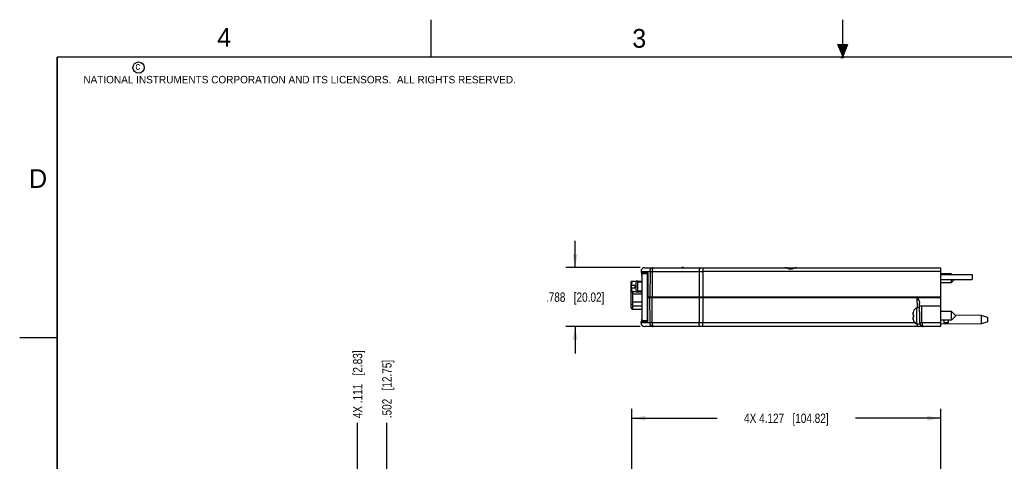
# Model space of a CAD drawing. Header units: inches. Extents: x 0 to 22, y 0 to 17.
# Tile 5 of 13: x 0 to 13.2, y 11.1 to 17. Entities that reach past the tile are written whole.
import ezdxf

# ---------------------------------------------------------------- set-up
doc = ezdxf.new("R2010")
doc.units = ezdxf.units.IN
doc.header["$LTSCALE"] = 1.21
doc.header["$MEASUREMENT"] = 0
doc.layers.get('0').update_dxf_attribs({"linetype": 'CONTINUOUS'})
doc.layers.add('DIMENSIONS', color=7, linetype='CONTINUOUS')
doc.styles.get("Standard").update_dxf_attribs({"font": 'txt', "width": 0.8})
doc.styles.add('TEXTSTYLE_2', font='txt')
doc.dimstyles.new('DIMSTYLE_1', dxfattribs={"dimtxt": 0.125, "dimasz": 0.18, "dimexe": 0.18, "dimexo": 0.0625, "dimgap": 0.09, "dimtad": 0, "dimtih": 1, "dimtoh": 1, "dimdec": 3, "dimzin": 4, "dimdsep": 46, "dimtxsty": 'STANDARD', "dimblk": '_FILLED', "dimblk1": '_FILLED', "dimblk2": '_FILLED', "dimcen": 0.09, "dimadec": 0, "dimazin": 0, "dimtp": 0.01, "dimtm": 0.01, "dimtfac": 1, "dimtdec": 3, "dimtofl": 0, "dimtmove": 0, "dimatfit": 3, "dimldrblk": '_FILLED', "dimfxl": 1, "dimtolj": 1, "dimtzin": 4, "dimarcsym": 0})
doc.dimstyles.new('DIMSTYLE_2', dxfattribs={"dimtxt": 0.125, "dimasz": 0.18, "dimexe": 0.18, "dimexo": 0.0625, "dimgap": 0.09, "dimtad": 0, "dimtih": 1, "dimtoh": 1, "dimdec": 3, "dimzin": 4, "dimdsep": 46, "dimtxsty": 'STANDARD', "dimblk": '_FILLED', "dimblk1": '_FILLED', "dimblk2": '_FILLED', "dimcen": 0.09, "dimadec": 0, "dimazin": 0, "dimtp": 0.01, "dimtm": 0.01, "dimtfac": 1, "dimtdec": 3, "dimtofl": 0, "dimtmove": 0, "dimatfit": 3, "dimldrblk": '_FILLED', "dimfxl": 1, "dimtolj": 1, "dimtzin": 4, "dimarcsym": 0})

# ---------------------------------------------------------------- blocks, each defined once
blk = doc.blocks.new('*D9')
at = {"layer": 'DIMENSIONS', "color": 2, "linetype": 'CONTINUOUS'}
blk.add_line((4.517, 10.204), (4.517, 11.606), dxfattribs=at)
at = {"layer": 'DIMENSIONS', "color": 2, "linetype": 'CONTINUOUS', "insert": (4.454, 11.669), "char_height": 0.125, "width": 1.425, "attachment_point": 1, "rotation": 90, "line_spacing_factor": 0.9}
blk.add_mtext('4X .111{\\Ftxt.shx;\\W1.000000;\\H0.125000; }[2.83]', dxfattribs=at)
blk = doc.blocks.new('_FILLED')
at = {"color": 0, "linetype": 'BYBLOCK'}
blk.add_solid([(0, 0), (-1, 0.174), (-1, -0.174)], dxfattribs=at)
blk = doc.blocks.new('*D10')
at = {"layer": 'DIMENSIONS', "color": 2, "linetype": 'CONTINUOUS'}
blk.add_line((4.907, 10.985), (4.907, 11.606), dxfattribs=at)
at = {"layer": 'DIMENSIONS', "color": 2, "linetype": 'CONTINUOUS', "insert": (4.845, 11.669), "char_height": 0.125, "width": 1.225, "attachment_point": 1, "rotation": 90, "line_spacing_factor": 0.9}
blk.add_mtext('.502{\\Ftxt.shx;\\W1.000000;\\H0.125000; }[12.75]', dxfattribs=at)
blk = doc.blocks.new('*D12')
at = {"layer": 'DIMENSIONS', "color": 2, "linetype": 'CONTINUOUS'}
for p, q in [((8.183, 10.156), (8.183, 11.794)), ((12.31, 10.979), (12.31, 11.794)), ((8.183, 11.669), (9.322, 11.669)), ((12.31, 11.669), (11.172, 11.669))]:
    blk.add_line(p, q, dxfattribs=at)
at = {"layer": 'DIMENSIONS', "color": 2, "linetype": 'CONTINUOUS', "xscale": 0.18, "yscale": 0.18, "zscale": 0.18, "rotation": 180}
blk.add_blockref('_FILLED', (8.183, 11.669), dxfattribs=at)
at = {"layer": 'DIMENSIONS', "color": 2, "linetype": 'CONTINUOUS', "xscale": 0.18, "yscale": 0.18, "zscale": 0.18}
blk.add_blockref('_FILLED', (12.31, 11.669), dxfattribs=at)
at = {"layer": 'DIMENSIONS', "color": 2, "linetype": 'CONTINUOUS', "insert": (10.247, 11.731), "char_height": 0.125, "width": 1.725, "attachment_point": 2, "line_spacing_factor": 0.9}
blk.add_mtext('4X 4.127{\\Ftxt.shx;\\W1.000000;\\H0.125000; }[104.82]', dxfattribs=at)
blk = doc.blocks.new('*D15')
at = {"layer": 'DIMENSIONS', "color": 2, "linetype": 'CONTINUOUS'}
for p, q in [((7.424, 13.683), (7.424, 14.043)), ((8.292, 13.683), (7.299, 13.683)), ((8.292, 12.895), (7.299, 12.895)), ((7.424, 12.895), (7.424, 12.535))]:
    blk.add_line(p, q, dxfattribs=at)
at = {"layer": 'DIMENSIONS', "color": 2, "linetype": 'CONTINUOUS', "xscale": 0.18, "yscale": 0.18, "zscale": 0.18}
for p, rotation in [((7.424, 13.683), 270), ((7.424, 12.895), 90)]:
    blk.add_blockref('_FILLED', p, dxfattribs=dict(at, rotation=rotation))
at = {"layer": 'DIMENSIONS', "color": 2, "linetype": 'CONTINUOUS', "insert": (7.424, 13.351), "char_height": 0.125, "width": 1.225, "attachment_point": 2, "line_spacing_factor": 0.9}
blk.add_mtext('.788{\\Ftxt.shx;\\W1.000000;\\H0.125000; }[20.02]', dxfattribs=at)

msp = doc.modelspace()

# ---------------------------------------------------------------- hatches: boundary and pattern name
at = {"linetype": 'CONTINUOUS'}
msp.add_hatch(color=2, dxfattribs=at).paths.add_polyline_path([(11, 16.51), (10.9375, 16.6663), (11.0625, 16.6663)])

# ---------------------------------------------------------------- linework, layer by layer
at = {"color": 2, "linetype": 'CONTINUOUS'}
for p, q in [((5.5, 16.5), (5.5, 17)), ((11, 16.485), (11, 17)), ((11, 16.51), (10.9375, 16.6663)), ((10.9375, 16.6663), (11.0625, 16.6663)), ((11.0625, 16.6663), (11, 16.51)), ((11.015, 16.515), (10.985, 16.485)), ((10.985, 16.485), (11, 16.515)), ((11, 16.485), (11.015, 16.515)), ((0, 12.75), (0.5, 12.75))]:
    msp.add_line(p, q, dxfattribs=at)
at = {"color": 7, "linetype": 'CONTINUOUS'}
for p, q in [((8.3048, 13.6329), (8.3047, 13.6125)), ((8.3947, 13.6125), (8.3047, 13.6125)), ((8.3144, 13.5825), (8.3144, 13.497)), ((8.3155, 13.5915), (8.3153, 13.6125)), ((8.3161, 13.5915), (8.3155, 13.5915)), ((8.3158, 13.5825), (8.3158, 12.9945)), ((8.3907, 13.6025), (8.3191, 13.6025)), ((8.3548, 13.6825), (10.3857, 13.6825)), ((8.3926, 12.9945), (8.3926, 13.5825)), ((8.3947, 13.6125), (8.3936, 13.2915)), ((8.8503, 13.6825), (8.8503, 13.6865)), ((8.8703, 13.6865), (8.8503, 13.6865)), ((8.8703, 13.6825), (8.8703, 13.6865)), ((10.3857, 13.6825), (12.3103, 13.6825)), ((12.3103, 12.8945), (12.3103, 13.6825)), ((12.4505, 13.5986), (12.3103, 13.5986)), ((12.3303, 13.5915), (12.3103, 13.5915)), ((12.3103, 13.5895), (12.7303, 13.5895)), ((12.3303, 13.5895), (12.3303, 13.5915)), ((12.4596, 13.5895), (12.4505, 13.5986)), ((12.4505, 13.5986), (12.4505, 13.5895)), ((12.7303, 13.5895), (12.7303, 13.5265)), ((8.1744, 13.4678), (8.1743, 13.4087)), ((8.1744, 13.497), (8.1744, 13.4678)), ((8.2149, 13.497), (8.1744, 13.497)), ((8.1744, 13.4517), (8.1744, 13.4045)), ((8.1749, 13.4517), (8.1744, 13.4517)), ((8.175, 13.4678), (8.1749, 13.497)), ((8.1749, 13.4812), (8.1749, 13.4615)), ((8.1749, 13.4045), (8.1749, 13.4517)), ((8.175, 13.4087), (8.175, 13.4678)), ((8.2385, 13.5029), (8.1834, 13.4891)), ((8.1834, 13.4478), (8.1834, 13.4891)), ((8.1834, 13.4478), (8.2228, 13.4478)), ((8.2228, 13.4478), (8.2228, 13.4084)), ((8.2385, 13.3533), (8.2385, 13.5029)), ((8.2626, 13.5029), (8.2385, 13.5029)), ((8.2626, 13.3533), (8.2626, 13.5029)), ((8.3158, 13.497), (8.2626, 13.497)), ((8.3158, 13.4891), (8.2626, 13.4891)), ((12.3103, 13.5265), (12.7303, 13.5265)), ((12.4505, 13.4805), (12.3103, 13.4805)), ((12.4966, 13.5265), (12.4505, 13.4805)), ((12.4505, 13.5265), (12.4505, 13.4805)), ((8.1743, 13.1445), (8.1743, 13.4155)), ((8.1743, 13.4087), (8.1744, 13.3776)), ((8.1744, 13.4045), (8.1749, 13.4045)), ((8.1744, 13.3946), (8.1745, 13.3776)), ((8.1744, 13.3776), (8.1744, 13.3946)), ((8.1744, 13.3776), (8.1744, 13.3592)), ((8.1744, 13.3776), (8.1745, 13.3776)), ((8.1744, 13.3592), (8.2149, 13.3592)), ((8.1749, 13.3592), (8.175, 13.4087)), ((8.1834, 13.3671), (8.1834, 13.4084)), ((8.2228, 13.4084), (8.1834, 13.4084)), ((8.2385, 13.3533), (8.1834, 13.3671)), ((8.1928, 13.3592), (8.1928, 13.1715)), ((8.1928, 13.3335), (8.3158, 13.3335)), ((8.2626, 13.3533), (8.2385, 13.3533)), ((8.3158, 13.3671), (8.2626, 13.3671)), ((8.2626, 13.3592), (8.3158, 13.3592)), ((8.1928, 13.2255), (8.3158, 13.2255)), ((8.1928, 13.1715), (8.3158, 13.1715)), ((8.3936, 13.2915), (12.3103, 13.2915)), ((8.3936, 13.2855), (12.3103, 13.2855)), ((8.3947, 12.9645), (8.3936, 13.2855)), ((8.4015, 13.2855), (8.4015, 13.2915)), ((8.467, 13.2855), (8.467, 13.2915)), ((8.5353, 13.2855), (8.5353, 13.2915)), ((8.5653, 13.2915), (8.5653, 13.2855)), ((9.1078, 13.2915), (9.1078, 13.2855)), ((9.7753, 13.2915), (9.7753, 13.2855)), ((9.8053, 13.2855), (9.8053, 13.2915)), ((10.8203, 13.2855), (10.8203, 13.2915)), ((10.8503, 13.2915), (10.8503, 13.2855)), ((11.6203, 13.2915), (11.6203, 13.2855)), ((11.6503, 13.2855), (11.6503, 13.2915)), ((12.0285, 13.1), (12.0275, 13.2097)), ((12.0278, 13.1745), (12.3103, 13.1745)), ((12.2753, 13.2855), (12.2752, 13.2915)), ((12.3052, 13.2915), (12.3053, 13.2855)), ((8.3158, 13.1245), (8.1943, 13.1245)), ((8.3144, 13.1245), (8.3144, 12.9945)), ((11.9391, 13.0528), (11.9456, 13.052)), ((11.9456, 13.0976), (11.9456, 13.0958)), ((11.9456, 13.052), (11.9456, 13.023)), ((12.0281, 13.1477), (11.9899, 13.1477)), ((11.9899, 12.9273), (11.9899, 13.1477)), ((12.0303, 12.9844), (12.0303, 13.0829)), ((12.4535, 13.0966), (12.3103, 13.0966)), ((12.5126, 13.0375), (12.4535, 13.0966)), ((12.4535, 12.9785), (12.4535, 13.0966)), ((12.5126, 13.0375), (12.4535, 12.9785)), ((12.8542, 13.0435), (12.504, 13.0461)), ((12.9403, 13.0155), (12.8542, 13.0435)), ((12.8542, 12.9315), (12.8542, 13.0435)), ((8.3048, 12.9441), (8.3047, 12.9645)), ((8.3047, 12.9645), (8.3947, 12.9645)), ((8.3155, 12.9855), (8.3153, 12.9645)), ((8.3155, 12.9855), (8.3161, 12.9855)), ((8.3191, 12.9745), (8.3907, 12.9745)), ((11.9456, 13.023), (11.9391, 13.0222)), ((11.9456, 12.9792), (11.9456, 12.9774)), ((12.0303, 12.9273), (11.9899, 12.9273)), ((12.0298, 12.9441), (12.0296, 12.9734)), ((12.0303, 12.9273), (12.0303, 12.9379)), ((12.4535, 12.9785), (12.3103, 12.9785)), ((12.8542, 12.9315), (12.3103, 12.9275)), ((12.3503, 12.9785), (12.3503, 12.9432)), ((12.4103, 12.9438), (12.3503, 12.9432)), ((12.4103, 12.9785), (12.4103, 12.9438)), ((12.9403, 12.9595), (12.8542, 12.9315)), ((12.9403, 12.9595), (12.9403, 13.0155)), ((12.3103, 12.8945), (8.3548, 12.8945))]:
    msp.add_line(p, q, dxfattribs=at)
at = {"color": 9, "linetype": 'CONTINUOUS'}
for p, q in [((8.3048, 13.6329), (8.4252, 13.6329)), ((8.3144, 13.5825), (8.3158, 13.5825)), ((8.3946, 13.5825), (8.3926, 13.5825)), ((8.4252, 13.6329), (8.4238, 13.2915)), ((8.4252, 13.6329), (8.4552, 13.6329)), ((8.4552, 13.6329), (8.4538, 13.2915)), ((8.4552, 13.6329), (9.0826, 13.6329)), ((9.0826, 13.6329), (9.0823, 13.2915)), ((9.0826, 13.6329), (9.1298, 13.6329)), ((9.1298, 13.6329), (9.1296, 13.2915)), ((9.1298, 13.6825), (9.1298, 13.6329)), ((12.3103, 13.6329), (9.1298, 13.6329)), ((8.175, 13.4678), (8.1834, 13.4678)), ((8.1743, 13.3833), (8.1743, 13.3836)), ((8.2228, 13.4087), (8.175, 13.4087)), ((8.1943, 13.1245), (8.1943, 13.1715)), ((8.4252, 12.9441), (8.4238, 13.2855)), ((8.4552, 12.9441), (8.4538, 13.2855)), ((9.0823, 13.2855), (9.0826, 12.9441)), ((9.1296, 13.2855), (9.1298, 12.9441)), ((11.9981, 13.1477), (11.9969, 13.2855)), ((12.0598, 12.9441), (12.0578, 13.1745)), ((11.9421, 13.0524), (11.9421, 13.0834)), ((8.4252, 12.9441), (8.3048, 12.9441)), ((8.3144, 12.9945), (8.3158, 12.9945)), ((8.3946, 12.9945), (8.3926, 12.9945)), ((8.4552, 12.9441), (8.4252, 12.9441)), ((9.0826, 12.9441), (8.4552, 12.9441)), ((9.1298, 12.9441), (9.0826, 12.9441)), ((9.1298, 12.8945), (9.1298, 12.9441)), ((11.9671, 12.9441), (9.1298, 12.9441)), ((11.9421, 12.9916), (11.9421, 13.0226)), ((11.9998, 12.8945), (11.9998, 12.9273)), ((12.3103, 12.9441), (12.0598, 12.9441))]:
    msp.add_line(p, q, dxfattribs=at)
at = {"color": 7, "linetype": 'CONTINUOUS', "const_width": 0.02}
for points in [[(0.5, 16.5), (0.5, 0.5)], [(21.5, 16.5), (0.5, 16.5)]]:
    msp.add_lwpolyline(points, dxfattribs=at)
at = {"color": 7, "linetype": 'CONTINUOUS'}
for points in [[(10.3857, 13.6825), (10.3826, 13.6825), (10.3791, 13.6823), (10.3753, 13.682), (10.3713, 13.6815), (10.3671, 13.6809), (10.3628, 13.6802), (10.3585, 13.6793), (10.3541, 13.6784), (10.3498, 13.6775), (10.3456, 13.6766), (10.3416, 13.6756), (10.3377, 13.6748), (10.334, 13.6739), (10.3304, 13.6732), (10.3269, 13.6725), (10.3235, 13.6719), (10.3204, 13.6713), (10.3174, 13.6709), (10.3145, 13.6706), (10.3118, 13.6704), (10.3092, 13.6702), (10.3066, 13.6701), (10.304, 13.6701), (10.3014, 13.6702), (10.2988, 13.6704), (10.296, 13.6706), (10.2932, 13.6709), (10.2902, 13.6713), (10.287, 13.6719), (10.2837, 13.6725), (10.2802, 13.6732), (10.2766, 13.6739), (10.2729, 13.6748), (10.269, 13.6756), (10.265, 13.6765), (10.2608, 13.6775), (10.2565, 13.6784), (10.2521, 13.6793), (10.2478, 13.6802), (10.2435, 13.6809), (10.2393, 13.6815), (10.2353, 13.6819), (10.2315, 13.6823), (10.2279, 13.6825), (10.2248, 13.6825)], [(12.0717, 12.8952), (12.0733, 12.8949), (12.074, 12.8949)]]:
    msp.add_lwpolyline(points, dxfattribs=at)
at = {"color": 2, "linetype": 'CONTINUOUS'}
msp.add_circle((1.5893, 16.359), 0.0754, dxfattribs=at)
at = {"color": 7, "linetype": 'CONTINUOUS'}
for centre, radius, start, end in [((8.3548, 13.6325), 0.05, 90, 179.5), ((8.1943, 13.4155), 0.02, 175.30394, 180), ((8.1943, 13.1445), 0.02, 180, 270), ((12.1001, 13.0514), 0.1616, 174.64763, 177.72704), ((11.9947, 13.0617), 0.0563, 183.92839, 189.10858), ((12.1549, 13.0375), 0.2177, 167.82098, 172.347), ((12.0379, 13.0628), 0.0981, 160.33117, 167.84113), ((12.0392, 13.0625), 0.0993, 166.11723, 167.82203), ((12.033, 13.065), 0.0933, 117.5225, 159.56387), ((8.3548, 12.9445), 0.05, 180.5, 270), ((11.9947, 13.0133), 0.0563, 170.89142, 176.07161), ((12.1002, 13.0236), 0.1617, 182.27385, 185.35147), ((12.1549, 13.0375), 0.2177, 187.653, 192.17902), ((12.0379, 13.0122), 0.0981, 192.15887, 199.66883), ((12.033, 13.01), 0.0933, 200.43613, 242.4775), ((12.0798, 12.9445), 0.05, 180.5, 270)]:
    msp.add_arc(centre, radius, start, end, dxfattribs=at)
at = {"color": 9, "linetype": 'CONTINUOUS'}
msp.add_arc((8.4606, 13.6817), 0.000815, 90.82748, 92.4079, dxfattribs=at)
at = {"color": 7, "linetype": 'CONTINUOUS'}
for points, knots in [([(8.3144, 13.5825), (8.3144, 13.5832), (8.3145, 13.5845), (8.3145, 13.5865), (8.3146, 13.5885), (8.3147, 13.5904), (8.3148, 13.5922), (8.315, 13.5939), (8.3152, 13.5955), (8.3153, 13.5965), (8.3154, 13.597)], [0, 0, 0, 0, 0.1394094, 0.2773855, 0.4125346, 0.5434697, 0.6688372, 0.7874525, 0.8982041, 1, 1, 1, 1]), ([(8.3191, 13.6025), (8.319, 13.6025), (8.319, 13.6025), (8.3189, 13.6025), (8.3188, 13.6025), (8.3187, 13.6024), (8.3186, 13.6024), (8.3185, 13.6023), (8.3185, 13.6022), (8.3184, 13.6021), (8.3183, 13.602), (8.3182, 13.6019), (8.318, 13.6016), (8.3179, 13.6013), (8.3177, 13.601), (8.3176, 13.6006), (8.3174, 13.6002), (8.3173, 13.5997), (8.3172, 13.5991), (8.317, 13.5986), (8.3169, 13.598), (8.3168, 13.5973), (8.3167, 13.5967), (8.3166, 13.596), (8.3164, 13.595), (8.3163, 13.5936), (8.3161, 13.5919), (8.316, 13.5902), (8.3159, 13.5883), (8.3158, 13.5864), (8.3158, 13.5845), (8.3158, 13.5832), (8.3158, 13.5825)], [0, 0, 0, 0, 0.0041783, 0.0084189, 0.0127947, 0.0173715, 0.0222064, 0.0273467, 0.0328313, 0.0386914, 0.0449522, 0.0516336, 0.0663155, 0.0828337, 0.1012473, 0.1215835, 0.1438334, 0.1679674, 0.1939506, 0.2217428, 0.2513002, 0.2825758, 0.3155194, 0.3500724, 0.3861538, 0.4625508, 0.5440108, 0.6298184, 0.7192023, 0.8112869, 0.9051839, 1, 1, 1, 1]), ([(8.3926, 13.5825), (8.3926, 13.5832), (8.3926, 13.5845), (8.3925, 13.5864), (8.3922, 13.5883), (8.3919, 13.5902), (8.3915, 13.5919), (8.3911, 13.5934), (8.3908, 13.5945), (8.3905, 13.5952), (8.3902, 13.596), (8.3899, 13.5967), (8.3896, 13.5974), (8.3892, 13.598), (8.3889, 13.5986), (8.3885, 13.5992), (8.3881, 13.5997), (8.3877, 13.6002), (8.3873, 13.6006), (8.3868, 13.6011), (8.3862, 13.6016), (8.3856, 13.6019), (8.3852, 13.6021), (8.3848, 13.6023), (8.3843, 13.6024), (8.3839, 13.6025), (8.3836, 13.6025), (8.3835, 13.6025)], [0, 0, 0, 0, 0.0832281, 0.1658119, 0.2471271, 0.3265581, 0.403507, 0.4774605, 0.5131736, 0.547969, 0.581795, 0.6146019, 0.6463471, 0.6770055, 0.7065608, 0.7350021, 0.762325, 0.7885326, 0.8136366, 0.8376592, 0.8826156, 0.9037302, 0.9240528, 0.9436996, 0.9628037, 0.9815154, 1, 1, 1, 1]), ([(8.3947, 13.6003), (8.3945, 13.6005), (8.3942, 13.6008), (8.3937, 13.6013), (8.3933, 13.6017), (8.3928, 13.602), (8.3923, 13.6022), (8.3917, 13.6024), (8.3912, 13.6025), (8.3909, 13.6025), (8.3907, 13.6025)], [0, 0, 0, 0, 0.1477355, 0.2875057, 0.4197871, 0.545284, 0.6648773, 0.7796439, 0.8908616, 1, 1, 1, 1]), ([(11.9969, 13.2855), (11.9971, 13.2851), (11.9975, 13.2843), (11.9981, 13.2832), (11.9985, 13.2824), (11.9988, 13.2818), (11.9991, 13.2812), (11.9995, 13.2806), (11.9998, 13.2799), (12.0001, 13.2793), (12.0005, 13.2787), (12.0008, 13.2781), (12.0011, 13.2775), (12.0015, 13.2766), (12.0021, 13.2756), (12.0027, 13.2744), (12.0034, 13.2731), (12.004, 13.2719), (12.0047, 13.2707), (12.0053, 13.2694), (12.0062, 13.2678), (12.0072, 13.2658), (12.0085, 13.2633), (12.0097, 13.2608), (12.0109, 13.2584), (12.0121, 13.2559), (12.0133, 13.2535), (12.0149, 13.2503), (12.0164, 13.247), (12.0178, 13.2438), (12.0188, 13.2414), (12.0198, 13.239), (12.0208, 13.2367), (12.0217, 13.2343), (12.0226, 13.2319), (12.0234, 13.2296), (12.0242, 13.2273), (12.0249, 13.225), (12.0255, 13.2227), (12.0261, 13.2205), (12.0266, 13.2183), (12.027, 13.2161), (12.0273, 13.2139), (12.0275, 13.2118), (12.0275, 13.2104), (12.0275, 13.2097)], [0, 0, 0, 0, 0.0169865, 0.0339734, 0.0424664, 0.0509586, 0.0594497, 0.0679396, 0.0764282, 0.0849153, 0.0934006, 0.1018839, 0.110365, 0.1188437, 0.1357931, 0.1527303, 0.1696536, 0.1865613, 0.2034514, 0.2203224, 0.2371723, 0.2708017, 0.3043245, 0.3377253, 0.3709878, 0.4040955, 0.4370308, 0.4697755, 0.5346149, 0.566669, 0.5984499, 0.6299343, 0.6610974, 0.6919136, 0.7223557, 0.7523958, 0.7820048, 0.8111528, 0.83981, 0.867947, 0.8955359, 0.9225515, 0.9489739, 0.9747904, 1, 1, 1, 1]), ([(12.0303, 13.0829), (12.0302, 13.0837), (12.0299, 13.0851), (12.0296, 13.0873), (12.0293, 13.0895), (12.029, 13.0917), (12.0288, 13.0938), (12.0286, 13.0959), (12.0285, 13.098), (12.0285, 13.0993), (12.0285, 13.1)], [0, 0, 0, 0, 0.1304004, 0.2594081, 0.3869428, 0.5129291, 0.6372925, 0.7599639, 0.8808827, 1, 1, 1, 1]), ([(8.3154, 12.98), (8.3153, 12.9805), (8.3152, 12.9815), (8.315, 12.9831), (8.3148, 12.9848), (8.3147, 12.9866), (8.3146, 12.9885), (8.3145, 12.9905), (8.3145, 12.9925), (8.3144, 12.9938), (8.3144, 12.9945)], [0, 0, 0, 0, 0.1017959, 0.2125475, 0.3311628, 0.4565303, 0.5874654, 0.7226145, 0.8605906, 1, 1, 1, 1]), ([(8.3158, 12.9945), (8.3158, 12.9939), (8.3158, 12.9925), (8.3158, 12.9906), (8.3159, 12.9887), (8.316, 12.9868), (8.3161, 12.9851), (8.3163, 12.9834), (8.3164, 12.9821), (8.3166, 12.9811), (8.3167, 12.9803), (8.3168, 12.9797), (8.3169, 12.979), (8.317, 12.9784), (8.3172, 12.9779), (8.3173, 12.9773), (8.3174, 12.9769), (8.3176, 12.9764), (8.3177, 12.976), (8.3179, 12.9757), (8.318, 12.9754), (8.3182, 12.9751), (8.3183, 12.975), (8.3184, 12.9749), (8.3185, 12.9748), (8.3185, 12.9747), (8.3186, 12.9747), (8.3187, 12.9746), (8.3188, 12.9746), (8.3189, 12.9745), (8.319, 12.9745), (8.319, 12.9745), (8.3191, 12.9745)], [0, 0, 0, 0, 0.0948161, 0.1887131, 0.2807977, 0.3701816, 0.4559892, 0.5374492, 0.6138462, 0.6499276, 0.6844806, 0.7174242, 0.7486998, 0.7782572, 0.8060494, 0.8320326, 0.8561666, 0.8784165, 0.8987527, 0.9171663, 0.9336845, 0.9483664, 0.9550478, 0.9613086, 0.9671687, 0.9726533, 0.9777936, 0.9826285, 0.9872053, 0.9915811, 0.9958217, 1, 1, 1, 1]), ([(8.3835, 12.9745), (8.3836, 12.9745), (8.3839, 12.9745), (8.3843, 12.9746), (8.3848, 12.9747), (8.3852, 12.9749), (8.3856, 12.9751), (8.3862, 12.9755), (8.3868, 12.9759), (8.3873, 12.9764), (8.3877, 12.9769), (8.3881, 12.9773), (8.3885, 12.9779), (8.3889, 12.9784), (8.3892, 12.979), (8.3896, 12.9797), (8.3899, 12.9803), (8.3902, 12.981), (8.3905, 12.9818), (8.3908, 12.9826), (8.3911, 12.9836), (8.3915, 12.9851), (8.3919, 12.9868), (8.3922, 12.9887), (8.3925, 12.9906), (8.3926, 12.9925), (8.3926, 12.9939), (8.3926, 12.9945)], [0, 0, 0, 0, 0.0184846, 0.0371963, 0.0563004, 0.0759472, 0.0962698, 0.1173844, 0.1623408, 0.1863634, 0.2114674, 0.237675, 0.2649979, 0.2934392, 0.3229945, 0.3536529, 0.3853981, 0.418205, 0.452031, 0.4868264, 0.5225395, 0.596493, 0.6734419, 0.7528729, 0.8341881, 0.9167719, 1, 1, 1, 1]), ([(8.3907, 12.9745), (8.3909, 12.9745), (8.3912, 12.9745), (8.3917, 12.9746), (8.3923, 12.9748), (8.3928, 12.9751), (8.3933, 12.9754), (8.3937, 12.9757), (8.3942, 12.9762), (8.3945, 12.9765), (8.3947, 12.9767)], [0, 0, 0, 0, 0.1091384, 0.2203561, 0.3351227, 0.454716, 0.5802129, 0.7124943, 0.8522645, 1, 1, 1, 1]), ([(12.0296, 12.9734), (12.0296, 12.9743), (12.0296, 12.9761), (12.0297, 12.9788), (12.03, 12.9816), (12.0302, 12.9835), (12.0303, 12.9844)], [0, 0, 0, 0, 0.2427797, 0.4904969, 0.7429785, 1, 1, 1, 1])]:
    msp.add_open_spline(points, degree=3, knots=knots, dxfattribs=at)
at = {"color": 9, "linetype": 'CONTINUOUS'}
for points, knots in [([(8.4252, 13.6329), (8.4252, 13.6334), (8.4252, 13.6342), (8.4252, 13.6354), (8.4253, 13.6367), (8.4254, 13.6379), (8.4255, 13.6391), (8.4257, 13.6408), (8.426, 13.6436), (8.4266, 13.6468), (8.4274, 13.6499), (8.428, 13.6522), (8.4286, 13.6541), (8.4291, 13.6556), (8.4295, 13.6567), (8.43, 13.6577), (8.4306, 13.6591), (8.4313, 13.6608), (8.4323, 13.6628), (8.4334, 13.6647), (8.4346, 13.6666), (8.4356, 13.668), (8.4364, 13.6691), (8.4372, 13.6702), (8.4383, 13.6715), (8.4397, 13.673), (8.4411, 13.6744), (8.4426, 13.6757), (8.4441, 13.6768), (8.4456, 13.6779), (8.4472, 13.6789), (8.4488, 13.6797), (8.4504, 13.6805), (8.4518, 13.681), (8.4529, 13.6813), (8.4537, 13.6816), (8.4546, 13.6818), (8.4554, 13.682), (8.4563, 13.6821), (8.4574, 13.6823), (8.4584, 13.6824), (8.4593, 13.6825), (8.4598, 13.6825), (8.4603, 13.6825), (8.4606, 13.6825)], [0, 0, 0, 0, 0.0184907, 0.0369728, 0.0554391, 0.0738831, 0.0922983, 0.1106786, 0.1473072, 0.2198482, 0.2556769, 0.2911501, 0.3262305, 0.3436141, 0.3608887, 0.3780493, 0.3950894, 0.4287903, 0.4619697, 0.4946114, 0.5267059, 0.5582507, 0.5738198, 0.5892545, 0.6197064, 0.6495815, 0.6788919, 0.7076641, 0.7359319, 0.7637377, 0.7911312, 0.8181673, 0.8448588, 0.8712285, 0.8843048, 0.8973149, 0.9102604, 0.9231452, 0.9359893, 0.9487892, 0.9741945, 0.9806327, 0.987124, 1, 1, 1, 1]), ([(8.4606, 13.6825), (8.4605, 13.6825), (8.4605, 13.6825), (8.4604, 13.6825), (8.4604, 13.6825), (8.4603, 13.6825), (8.4603, 13.6824), (8.4602, 13.6824), (8.4602, 13.6824), (8.4601, 13.6823), (8.46, 13.6823), (8.4599, 13.6822), (8.4599, 13.6821), (8.4598, 13.682), (8.4597, 13.6819), (8.4596, 13.6818), (8.4595, 13.6816), (8.4593, 13.6813), (8.4592, 13.681), (8.4591, 13.6807), (8.459, 13.6804), (8.4588, 13.68), (8.4587, 13.6796), (8.4586, 13.6792), (8.4585, 13.6788), (8.4584, 13.6783), (8.4582, 13.6778), (8.4581, 13.6773), (8.458, 13.6766), (8.4578, 13.6756), (8.4576, 13.6743), (8.4574, 13.6732), (8.4572, 13.6722), (8.4571, 13.6715), (8.4571, 13.6707), (8.457, 13.6699), (8.4569, 13.6691), (8.4568, 13.6682), (8.4567, 13.6674), (8.4566, 13.6662), (8.4564, 13.6646), (8.4563, 13.6627), (8.4562, 13.6611), (8.4561, 13.6598), (8.456, 13.6587), (8.4559, 13.6577), (8.4559, 13.6566), (8.4558, 13.6555), (8.4558, 13.6544), (8.4557, 13.6533), (8.4556, 13.6518), (8.4555, 13.6499), (8.4555, 13.6475), (8.4554, 13.6456), (8.4554, 13.644), (8.4553, 13.6428), (8.4553, 13.6418), (8.4553, 13.6409), (8.4553, 13.6401), (8.4553, 13.6391), (8.4553, 13.6381), (8.4553, 13.6373), (8.4553, 13.6367), (8.4553, 13.636), (8.4552, 13.6354), (8.4552, 13.6348), (8.4552, 13.6342), (8.4552, 13.6336), (8.4552, 13.6332), (8.4552, 13.6329)], [0, 0, 0, 0, 0.0013055, 0.0025139, 0.0037652, 0.0044477, 0.0051768, 0.0067488, 0.0084309, 0.0101762, 0.011964, 0.013814, 0.0157472, 0.0177807, 0.0199208, 0.0245238, 0.0295705, 0.0350851, 0.0410855, 0.047582, 0.0545824, 0.0620922, 0.0701148, 0.0786522, 0.0877057, 0.0972742, 0.1073542, 0.1179423, 0.129035, 0.1527175, 0.1783668, 0.2059424, 0.2204386, 0.2353988, 0.2508164, 0.2666844, 0.2829951, 0.2997402, 0.3169116, 0.3345004, 0.3708941, 0.4088455, 0.4482729, 0.4685132, 0.4890892, 0.5099894, 0.5312011, 0.5527112, 0.5745068, 0.596576, 0.6189059, 0.6642948, 0.7105644, 0.7575998, 0.7813675, 0.8052816, 0.8293267, 0.8413934, 0.8534868, 0.8777464, 0.9020903, 0.9142891, 0.9265031, 0.9387306, 0.9509695, 0.963218, 0.9754742, 0.9877358, 1, 1, 1, 1]), ([(9.0905, 13.6825), (9.0904, 13.6825), (9.0903, 13.6825), (9.0901, 13.6825), (9.0899, 13.6824), (9.0897, 13.6823), (9.0895, 13.6821), (9.0893, 13.682), (9.0891, 13.6818), (9.0889, 13.6816), (9.0888, 13.6813), (9.0886, 13.681), (9.0884, 13.6807), (9.0882, 13.6804), (9.088, 13.68), (9.0878, 13.6796), (9.0877, 13.6792), (9.0875, 13.6787), (9.0873, 13.6783), (9.0871, 13.6776), (9.0868, 13.6766), (9.0864, 13.6754), (9.0861, 13.6741), (9.0858, 13.6727), (9.0855, 13.6713), (9.0852, 13.6697), (9.0849, 13.668), (9.0847, 13.6662), (9.0844, 13.6644), (9.0842, 13.6625), (9.084, 13.6605), (9.0837, 13.6584), (9.0835, 13.6556), (9.0832, 13.6519), (9.0829, 13.6473), (9.0828, 13.6426), (9.0826, 13.6378), (9.0826, 13.6346), (9.0826, 13.6329)], [0, 0, 0, 0, 0.003758, 0.0076027, 0.0116146, 0.0158647, 0.0204122, 0.0253048, 0.0305803, 0.036268, 0.0423903, 0.0489644, 0.056003, 0.0635156, 0.071509, 0.0799877, 0.0889544, 0.0984105, 0.1083559, 0.1187895, 0.1411114, 0.1653518, 0.1914743, 0.2194337, 0.2491774, 0.2806461, 0.3137746, 0.3484922, 0.3847237, 0.4223889, 0.461404, 0.501681, 0.5431286, 0.6291541, 0.7186927, 0.8109187, 0.9049787, 1, 1, 1, 1]), ([(10.3857, 13.6825), (10.385, 13.6825), (10.3837, 13.6825), (10.3816, 13.6823), (10.3795, 13.6821), (10.3774, 13.6818), (10.3753, 13.6814), (10.3731, 13.6809), (10.3708, 13.6804), (10.3686, 13.6798), (10.3663, 13.6791), (10.364, 13.6784), (10.3616, 13.6776), (10.3585, 13.6765), (10.3544, 13.6751), (10.3503, 13.6735), (10.347, 13.6723), (10.3444, 13.6713), (10.3419, 13.6703), (10.3393, 13.6694), (10.3366, 13.6684), (10.3339, 13.6675), (10.3312, 13.6666), (10.3285, 13.6657), (10.3262, 13.665), (10.3243, 13.6645), (10.3224, 13.664), (10.32, 13.6635), (10.3171, 13.6629), (10.3142, 13.6625), (10.3112, 13.6621), (10.3083, 13.6619), (10.3053, 13.6618), (10.3023, 13.6619), (10.2993, 13.6621), (10.2964, 13.6625), (10.2934, 13.6629), (10.2905, 13.6635), (10.2881, 13.664), (10.2863, 13.6645), (10.2844, 13.665), (10.2821, 13.6657), (10.2793, 13.6666), (10.2766, 13.6675), (10.2739, 13.6684), (10.2713, 13.6694), (10.2687, 13.6703), (10.2653, 13.6716), (10.2611, 13.6732), (10.2561, 13.6751), (10.2521, 13.6765), (10.2489, 13.6776), (10.2466, 13.6784), (10.2443, 13.6791), (10.242, 13.6798), (10.2397, 13.6804), (10.2375, 13.6809), (10.2353, 13.6814), (10.2331, 13.6818), (10.231, 13.6821), (10.2289, 13.6823), (10.2269, 13.6825), (10.2255, 13.6825), (10.2248, 13.6825)], [0, 0, 0, 0, 0.0120704, 0.0243905, 0.0369837, 0.0498544, 0.0629988, 0.0764189, 0.0901146, 0.1040833, 0.1183204, 0.1328207, 0.1475777, 0.1625836, 0.1933018, 0.2249019, 0.2410092, 0.2573085, 0.2737899, 0.2904439, 0.3072607, 0.3242308, 0.3413446, 0.3585925, 0.375965, 0.384695, 0.3934523, 0.4110417, 0.4287197, 0.4464715, 0.4642809, 0.4821301, 0.4999998, 0.5178695, 0.5357187, 0.553528, 0.5712799, 0.5889581, 0.6065476, 0.6153049, 0.6240349, 0.6414074, 0.6586553, 0.6757691, 0.6927392, 0.709556, 0.72621, 0.7426915, 0.7750981, 0.8066982, 0.8374162, 0.8524221, 0.8671795, 0.8816798, 0.8959168, 0.9098853, 0.9235808, 0.9370007, 0.9501447, 0.9630151, 0.9756097, 0.9879306, 1, 1, 1, 1]), ([(8.1743, 13.1903), (8.1743, 13.1903), (8.1743, 13.1904), (8.1743, 13.1904), (8.1743, 13.1905), (8.1744, 13.1906), (8.1744, 13.1907), (8.1745, 13.1908), (8.1746, 13.1909), (8.1748, 13.1911), (8.1751, 13.1912), (8.1753, 13.1914), (8.1757, 13.1916), (8.176, 13.1917), (8.1764, 13.1919), (8.1769, 13.192), (8.1774, 13.1921), (8.1779, 13.1923), (8.1784, 13.1924), (8.179, 13.1925), (8.1796, 13.1926), (8.1803, 13.1928), (8.1812, 13.1929), (8.1824, 13.1931), (8.184, 13.1933), (8.1856, 13.1934), (8.1873, 13.1935), (8.1891, 13.1936), (8.1909, 13.1937), (8.1922, 13.1937), (8.1928, 13.1937)], [0, 0, 0, 0, 0.0042142, 0.0085018, 0.0129317, 0.0175664, 0.0224603, 0.0276592, 0.0391074, 0.0521414, 0.0668985, 0.0834608, 0.1018728, 0.1221528, 0.1443005, 0.168301, 0.1941283, 0.2217471, 0.2511143, 0.2821802, 0.314889, 0.3491797, 0.3849864, 0.4608608, 0.5419052, 0.6274556, 0.716802, 0.8091968, 0.9038627, 1, 1, 1, 1]), ([(8.4606, 12.8945), (8.4603, 12.8945), (8.4597, 12.8945), (8.4588, 12.8946), (8.458, 12.8946), (8.4571, 12.8947), (8.4563, 12.8949), (8.4554, 12.895), (8.4546, 12.8952), (8.4535, 12.8955), (8.4521, 12.8959), (8.4504, 12.8966), (8.4488, 12.8973), (8.4472, 12.8982), (8.4456, 12.8991), (8.4441, 12.9002), (8.4426, 12.9014), (8.4411, 12.9026), (8.4397, 12.904), (8.4383, 12.9055), (8.437, 12.907), (8.4358, 12.9087), (8.4346, 12.9104), (8.4334, 12.9123), (8.4323, 12.9142), (8.4313, 12.9162), (8.4304, 12.9182), (8.4295, 12.9204), (8.4287, 12.9225), (8.4281, 12.9244), (8.4277, 12.9259), (8.4274, 12.9271), (8.4271, 12.9282), (8.4267, 12.9298), (8.4263, 12.9318), (8.4258, 12.935), (8.4253, 12.9391), (8.4252, 12.9424), (8.4252, 12.9441)], [0, 0, 0, 0, 0.0128032, 0.0256276, 0.0384088, 0.0512036, 0.0640445, 0.0769224, 0.0898388, 0.1028029, 0.1288841, 0.1552039, 0.1818234, 0.2088049, 0.2362016, 0.2640352, 0.2923377, 0.3211415, 0.3504683, 0.3803338, 0.4107548, 0.4417405, 0.4732844, 0.5053861, 0.5380379, 0.5712211, 0.6049204, 0.6391121, 0.6737642, 0.708849, 0.7265422, 0.7443284, 0.7622036, 0.7801629, 0.816307, 0.8527169, 0.9261279, 1, 1, 1, 1]), ([(8.4552, 12.9441), (8.4552, 12.9424), (8.4553, 12.9404), (8.4553, 12.9379), (8.4553, 12.9367), (8.4553, 12.9354), (8.4554, 12.9338), (8.4554, 12.9318), (8.4555, 12.9298), (8.4555, 12.9283), (8.4556, 12.9271), (8.4556, 12.926), (8.4557, 12.9245), (8.4557, 12.9226), (8.4559, 12.9204), (8.456, 12.9183), (8.4561, 12.9166), (8.4562, 12.9152), (8.4563, 12.9139), (8.4564, 12.9123), (8.4566, 12.9105), (8.4568, 12.9088), (8.457, 12.9071), (8.4572, 12.9055), (8.4573, 12.9043), (8.4575, 12.9033), (8.4576, 12.9027), (8.4577, 12.902), (8.4578, 12.9014), (8.4579, 12.9008), (8.458, 12.9001), (8.4582, 12.8993), (8.4584, 12.8987), (8.4585, 12.8982), (8.4586, 12.8978), (8.4587, 12.8973), (8.4589, 12.897), (8.459, 12.8966), (8.4591, 12.8963), (8.4592, 12.896), (8.4594, 12.8957), (8.4595, 12.8954), (8.4596, 12.8952), (8.4598, 12.895), (8.4599, 12.8949), (8.46, 12.8948), (8.4601, 12.8947), (8.4602, 12.8946), (8.4603, 12.8946), (8.4604, 12.8945), (8.4604, 12.8945), (8.4605, 12.8945), (8.4605, 12.8945), (8.4606, 12.8945)], [0, 0, 0, 0, 0.0979954, 0.1223611, 0.1466417, 0.1708218, 0.1948858, 0.242604, 0.2896751, 0.3129309, 0.3359808, 0.3588104, 0.3814059, 0.4258393, 0.4691737, 0.511307, 0.5521408, 0.5720413, 0.5915827, 0.6295454, 0.6659462, 0.7007089, 0.7337628, 0.7650422, 0.7944884, 0.8085071, 0.822048, 0.8351053, 0.8476741, 0.8597494, 0.8713269, 0.8929716, 0.9030326, 0.9125836, 0.9216245, 0.9301543, 0.9381724, 0.9456793, 0.9526762, 0.9591648, 0.96515, 0.9706404, 0.9756509, 0.9802018, 0.9843144, 0.9880275, 0.9897576, 0.9914158, 0.9945082, 0.9959373, 0.9973008, 0.99864, 1, 1, 1, 1]), ([(9.0905, 12.8945), (9.0904, 12.8945), (9.0903, 12.8945), (9.0901, 12.8946), (9.0899, 12.8946), (9.0897, 12.8947), (9.0895, 12.8949), (9.0893, 12.895), (9.0891, 12.8952), (9.0889, 12.8955), (9.0888, 12.8957), (9.0886, 12.896), (9.0884, 12.8963), (9.0882, 12.8966), (9.088, 12.897), (9.0878, 12.8974), (9.0877, 12.8978), (9.0875, 12.8983), (9.0873, 12.8988), (9.0871, 12.8994), (9.0868, 12.9004), (9.0864, 12.9016), (9.0861, 12.9029), (9.0858, 12.9043), (9.0855, 12.9058), (9.0852, 12.9073), (9.0849, 12.909), (9.0847, 12.9108), (9.0844, 12.9126), (9.0842, 12.9145), (9.084, 12.9165), (9.0837, 12.9186), (9.0835, 12.9214), (9.0832, 12.9251), (9.0829, 12.9297), (9.0828, 12.9344), (9.0826, 12.9392), (9.0826, 12.9424), (9.0826, 12.9441)], [0, 0, 0, 0, 0.003758, 0.0076027, 0.0116146, 0.0158647, 0.0204122, 0.0253048, 0.0305803, 0.036268, 0.0423903, 0.0489644, 0.056003, 0.0635156, 0.071509, 0.0799877, 0.0889544, 0.0984105, 0.1083559, 0.1187895, 0.1411114, 0.1653518, 0.1914743, 0.2194337, 0.2491774, 0.2806461, 0.3137745, 0.3484922, 0.3847237, 0.4223889, 0.461404, 0.501681, 0.5431286, 0.6291541, 0.7186927, 0.8109187, 0.9049787, 1, 1, 1, 1]), ([(12.0598, 12.9441), (12.0594, 12.944), (12.0586, 12.944), (12.0576, 12.944), (12.0569, 12.944), (12.0562, 12.944), (12.0554, 12.944), (12.0547, 12.944), (12.0538, 12.944), (12.0526, 12.944), (12.0511, 12.944), (12.0497, 12.944), (12.0484, 12.944), (12.047, 12.9439), (12.0457, 12.9439), (12.0444, 12.9439), (12.0432, 12.9439), (12.042, 12.9439), (12.0408, 12.9439), (12.0397, 12.9439), (12.0386, 12.9439), (12.0376, 12.9439), (12.0367, 12.9439), (12.0359, 12.9439), (12.0353, 12.9439), (12.0348, 12.9439), (12.0342, 12.9439), (12.0337, 12.9439), (12.0334, 12.9439), (12.0331, 12.9439), (12.0327, 12.9439), (12.0324, 12.9439), (12.0321, 12.9439), (12.0319, 12.9439), (12.0316, 12.9439), (12.0314, 12.9439), (12.0311, 12.9439), (12.0309, 12.9439), (12.0307, 12.9439), (12.0306, 12.9439), (12.0305, 12.9439), (12.0304, 12.9439), (12.0304, 12.9439), (12.0303, 12.9439), (12.0302, 12.9439), (12.0302, 12.9439), (12.0301, 12.9439), (12.0301, 12.9439), (12.0301, 12.9439), (12.03, 12.9439), (12.03, 12.9439), (12.03, 12.9439), (12.03, 12.9439), (12.03, 12.9439), (12.0299, 12.9439), (12.0299, 12.9439), (12.0299, 12.9439), (12.0299, 12.9439), (12.0299, 12.9439), (12.0299, 12.9439), (12.0299, 12.9439), (12.0299, 12.9439), (12.0299, 12.9439), (12.0299, 12.9439), (12.0299, 12.9439), (12.0299, 12.9439), (12.0299, 12.9439), (12.0299, 12.944), (12.0298, 12.944), (12.0298, 12.944), (12.0298, 12.944), (12.0298, 12.9441), (12.0298, 12.9441), (12.0298, 12.9441), (12.0298, 12.9441)], [0, 0, 0, 0, 0.048835, 0.0732162, 0.0975523, 0.1218301, 0.1460347, 0.1701511, 0.1941649, 0.2418269, 0.2889059, 0.3352883, 0.3808625, 0.4255186, 0.4691493, 0.5116495, 0.5529165, 0.5928509, 0.6313562, 0.6683396, 0.703712, 0.7373886, 0.7692885, 0.7993347, 0.8136398, 0.8274546, 0.8535804, 0.8658756, 0.877649, 0.8888937, 0.8996026, 0.9097693, 0.9193879, 0.9284525, 0.9369579, 0.9448989, 0.9522707, 0.9590689, 0.9652892, 0.970928, 0.9735283, 0.9759822, 0.9782891, 0.9804483, 0.9824595, 0.9843224, 0.9860374, 0.9868397, 0.9876059, 0.9883369, 0.9890332, 0.9903153, 0.9908967, 0.9914378, 0.9919434, 0.9924259, 0.9929013, 0.993355, 0.9937527, 0.9939233, 0.9940773, 0.9942261, 0.9943903, 0.9945934, 0.9948551, 0.9951911, 0.9956091, 0.9966283, 0.997751, 0.9988038, 0.9992494, 0.999612, 0.9998695, 1, 1, 1, 1]), ([(12.0598, 12.944), (12.0598, 12.9432), (12.0599, 12.9419), (12.0599, 12.9403), (12.06, 12.939), (12.06, 12.9377), (12.0601, 12.9361), (12.0602, 12.9344), (12.0604, 12.9328), (12.0605, 12.9315), (12.0607, 12.9303), (12.0608, 12.9291), (12.061, 12.9279), (12.0611, 12.9268), (12.0613, 12.9256), (12.0616, 12.9241), (12.0619, 12.9222), (12.0624, 12.92), (12.0628, 12.9182), (12.0632, 12.9168), (12.0635, 12.9158), (12.0638, 12.9148), (12.0641, 12.9138), (12.0644, 12.9128), (12.0647, 12.9119), (12.065, 12.911), (12.0654, 12.9098), (12.0659, 12.9086), (12.0664, 12.9075), (12.0667, 12.9067), (12.0671, 12.9059), (12.0675, 12.9052), (12.0679, 12.9044), (12.0684, 12.9035), (12.069, 12.9024), (12.0699, 12.9012), (12.0707, 12.9), (12.0716, 12.899), (12.0724, 12.898), (12.0732, 12.8973), (12.0738, 12.8968), (12.0743, 12.8965), (12.0747, 12.8962), (12.0752, 12.8959), (12.0756, 12.8956), (12.0761, 12.8954), (12.0765, 12.8952), (12.077, 12.895), (12.0775, 12.8948), (12.078, 12.8947), (12.0784, 12.8946), (12.0787, 12.8946), (12.0789, 12.8946), (12.0791, 12.8945), (12.0794, 12.8945), (12.0796, 12.8945), (12.0798, 12.8945), (12.0798, 12.8945)], [0, 0, 0, 0, 0.0443937, 0.0665474, 0.0886532, 0.1106973, 0.1326657, 0.1763199, 0.1979795, 0.2195099, 0.2408982, 0.2621319, 0.2831988, 0.304087, 0.3247852, 0.3452823, 0.3856316, 0.4250562, 0.463483, 0.4823013, 0.5008453, 0.5191072, 0.53708, 0.5547578, 0.5721361, 0.5892111, 0.6059778, 0.638569, 0.6543878, 0.6698844, 0.6850562, 0.6999011, 0.7144167, 0.7286025, 0.7559912, 0.7820979, 0.8069419, 0.8305498, 0.8529559, 0.8742023, 0.8844093, 0.8943512, 0.9040459, 0.9135126, 0.9227689, 0.9318366, 0.9407432, 0.9495054, 0.9581324, 0.9666889, 0.9752538, 0.9794993, 0.9836748, 0.9877543, 0.9917822, 0.9958376, 1, 1, 1, 1])]:
    msp.add_open_spline(points, degree=3, knots=knots, dxfattribs=at)
for points in [[(8.4606, 13.6825), (8.4606, 13.6825), (8.4606, 13.6825), (8.4606, 13.6825)], [(8.4606, 12.8945), (8.4606, 12.8945), (8.4606, 12.8945), (8.4606, 12.8945)], [(8.4606, 12.8945), (8.4606, 12.8945), (8.4606, 12.8945), (8.4606, 12.8945)]]:
    msp.add_open_spline(points, degree=3, dxfattribs=at)
at = {"color": 7, "linetype": 'CONTINUOUS'}
msp.add_open_spline([(11.9969, 13.2855), (11.9969, 13.2855), (11.9969, 13.2855), (11.9969, 13.2855)], degree=3, dxfattribs=at)

# ---------------------------------------------------------------- texts
at = {"color": 2, "linetype": 'CONTINUOUS', "attachment_point": 1, "line_spacing_factor": 0.9, "style": 'TEXTSTYLE_2'}
for s, insert, char_height, width in [('4', (2.64, 16.8869), 0.25, 0.25), ('3', (8.1875, 16.875), 0.25, 0.25), ('c', (1.5463, 16.428), 0.1, 0.1), ('NATIONAL INSTRUMENTS CORPORATION AND ITS LICENSORS.  ALL RIGHTS RESERVED.', (0.851, 16.2482), 0.1, 7.3), ('D', (0.125, 15), 0.25, 0.25)]:
    msp.add_mtext(s, dxfattribs=dict(at, insert=insert, char_height=char_height, width=width))

# ---------------------------------------------------------------- dimensions: what is measured, and where the dimension line sits
at = {"layer": 'DIMENSIONS', "color": 2, "linetype": 'CONTINUOUS'}
dim = msp.add_linear_dim(base=(7.4243, 12.8945), p1=(8.2923, 13.6825), p2=(8.2923, 12.8945), angle=270, dimstyle='DIMSTYLE_2', dxfattribs=at)
dim.commit()
dim.dimension.update_dxf_attribs({"geometry": '*D15', "text_midpoint": (7.2993, 13.2885), "dimtype": 160})
dim = msp.add_ordinate_dim(feature_location=(4.5167, 10.2035), offset=(0, 1.4029), dtype=1, origin=(4.4053, 5.9755), text='4X <>', dimstyle='DIMSTYLE_1', dxfattribs=at)
dim.commit()
dim.dimension.update_dxf_attribs({"geometry": '*D9', "text_midpoint": (4.5167, 12.3814)})
dim = msp.add_ordinate_dim(feature_location=(4.9073, 10.9851), offset=(0, 0.6213), dtype=1, origin=(4.4053, 5.9755), dimstyle='DIMSTYLE_1', dxfattribs=at)
dim.commit()
dim.dimension.update_dxf_attribs({"geometry": '*D10', "text_midpoint": (4.9073, 12.2814)})
dim = msp.add_linear_dim(base=(8.1834, 11.6689), p1=(12.3103, 10.9794), p2=(8.1834, 10.1564), angle=180, text='4X <>', dimstyle='DIMSTYLE_2', dxfattribs=at)
dim.commit()
dim.dimension.update_dxf_attribs({"geometry": '*D12', "text_midpoint": (10.1469, 11.6689), "dimtype": 160})

doc.saveas('drawing.dxf')
